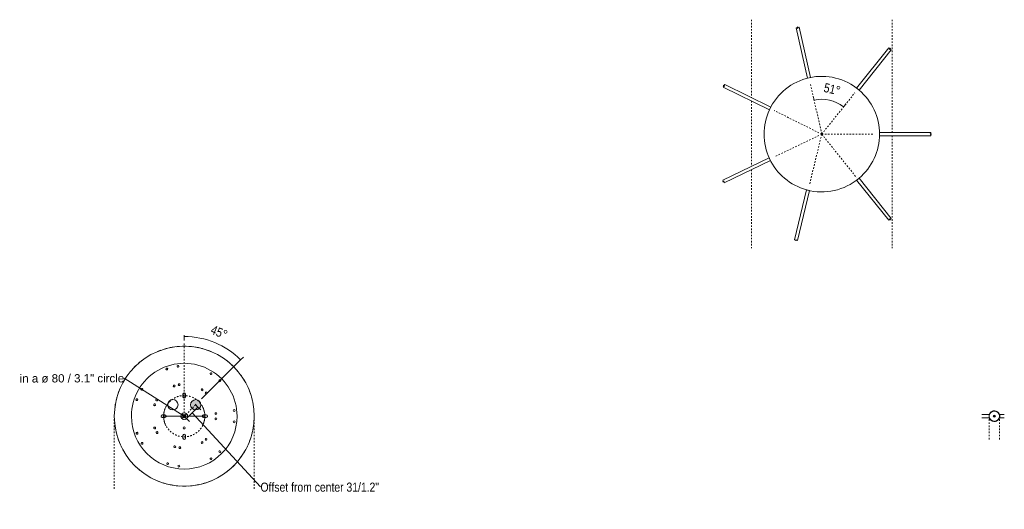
# Model space of a CAD drawing. Header units: millimetres. Extents: x 5395 to 9802, y 581 to 7363.
# Tile 7 of 7: x 7890 to 9802, y 6413 to 7363. Entities that reach past the tile are written whole.
import ezdxf

# ---------------------------------------------------------------- set-up
doc = ezdxf.new("R2010")
doc.units = ezdxf.units.MM
doc.linetypes.add('Dash', pattern=[6, 3, -3])
for name, color, linetype, lineweight in [('Cotas', 7, 'Continuous', 9), ('Cotas-8', 7, 'Continuous', 9), ('Elementos de detalle', 7, 'Continuous', 9), ('Lighthing Fixture Detail Wide Black', 7, 'Continuous', 20), ('Luminarias', 7, 'Continuous', 20)]:
    doc.layers.add(name, color=color, linetype=linetype, lineweight=lineweight)
doc.layers.add('Lighthing Fixture Dim Grey Dash', color=7, linetype='Dash', lineweight=9, true_color=0xd2d2d2)
doc.styles.add('Arial', font='arial.ttf', dxfattribs={"height": 16})
doc.styles.add('Arial Narrow_3', font='ARIALN.TTF', dxfattribs={"height": 17.6})
doc.dimstyles.new('Angular_-_3mm_Arial', dxfattribs={"dimscale": 304.8, "dimtxt": 18.012385, "dimasz": 0, "dimexe": 0.026247, "dimexo": 0.052493, "dimgap": 0.026247, "dimtad": 1, "dimdec": 0, "dimzin": 0, "dimdsep": 46, "dimtxsty": 'Arial Narrow_3', "dimblk1": 'NONE', "dimblk2": 'NONE', "dimsah": 1, "dimcen": 0.09, "dimadec": 0, "dimazin": 0, "dimtfac": 1, "dimtdec": 4, "dimtix": 1, "dimtmove": 0, "dimatfit": 3, "dimfxl": 1, "dimtvp": 1, "dimtolj": 1, "dimtzin": 0, "dimarcsym": 2})
doc.dimstyles.new('Diameter_-_3mm_Arial', dxfattribs={"dimscale": 304.8, "dimtxt": 16.32415, "dimasz": 0, "dimexe": 0.062992, "dimexo": 0, "dimgap": 0.03937, "dimtad": 1, "dimjust": 3, "dimdec": 0, "dimzin": 0, "dimdsep": 46, "dimtxsty": 'Arial', "dimblk1": 'NONE', "dimblk2": 'NONE', "dimsah": 1, "dimcen": 0.09, "dimadec": 0, "dimazin": 0, "dimtfac": 1, "dimtdec": 4, "dimtix": 1, "dimtmove": 0, "dimatfit": 2, "dimfxl": 1, "dimtvp": 1, "dimtolj": 1, "dimtzin": 0, "dimarcsym": 2})
doc.dimstyles.new('FARO_-_2_2mm_Arial_Narrow_mm_Inch_Left_H', dxfattribs={"dimscale": 304.8, "dimtxt": 18.012385, "dimasz": 0, "dimexe": 0.026247, "dimexo": 0.0625, "dimgap": 0.013123, "dimtad": 3, "dimtih": 1, "dimtoh": 1, "dimdec": 0, "dimzin": 0, "dimdsep": 46, "dimtxsty": 'Arial Narrow_3', "dimblk1": 'NONE', "dimblk2": 'NONE', "dimsah": 1, "dimcen": 0.09, "dimadec": 0, "dimazin": 0, "dimtfac": 1, "dimtdec": 4, "dimtix": 1, "dimtmove": 1, "dimatfit": 3, "dimfxl": 0.026247, "dimfxlon": 1, "dimtvp": 1, "dimtolj": 1, "dimtzin": 0, "dimarcsym": 2})

# ---------------------------------------------------------------- blocks, each defined once
blk = doc.blocks.new('64255-124-5L - 64314-44-5L SAMBA Black_ribbon beige pendant lamp ø450-5L-812508-Planta_PDF Fixing Holes')
at = {"layer": 'Luminarias', "color": 253, "true_color": 0xaaaaaa}
blk.add_line((-14.3, -102.5), (-14.4, -102.5), dxfattribs=at)
for centre, radius, start, end in [((0, 0), 135.8, 97.4328, 100.4646), ((0, 0), 135.8, 79.5354, 82.5672), ((0, 0), 135.8, 118.5425, 121.4575), ((0, 0), 135.8, 113.3872, 116.1574), ((0, 0), 135.8, 108.0183, 110.8764), ((0, 0), 135.8, 102.5731, 105.712), ((0, 0), 135.8, 74.288, 77.4269), ((0, 0), 135.8, 69.1236, 71.9817), ((0, 0), 135.8, 63.8426, 66.6128), ((0, 0), 135.8, 58.5425, 61.4575), ((0, 0), 102.6, 90, 270), ((0, 0), 135.8, 134.288, 137.3498), ((0, 0), 135.8, 129.1236, 131.9817), ((0, 0), 135.8, 123.8426, 126.6128), ((-11, 96.9), 1.75, 360, 180), ((-11, 96.9), 1.75, 180, 360), ((0, 0), 102.6, 270, 90), ((11, 96.9), 1.75, 360, 180), ((11, 96.9), 1.75, 180, 360), ((0, 0), 135.8, 53.3872, 56.1574), ((0, 0), 135.8, 48.0183, 50.8764), ((0, 0), 135.8, 42.6503, 45.712), ((0, 0), 135.8, 139.5755, 142.5672), ((0, 0), 135.8, 37.4328, 40.4245), ((-68.8, 69.2), 1.75, 51.3188, 231.3188), ((-68.8, 69.2), 1.75, 231.3188, 51.3188), ((-5, 61.6), 1.8, 0, 180), ((-5, 61.6), 1.8, 180, 360), ((5, 61.6), 1.8, 360, 180), ((5, 61.6), 1.8, 180, 360), ((68.7, 69.2), 1.75, 128.7032, 308.7032), ((68.7, 69.2), 1.75, 308.7032, 128.7032), ((0, 0), 135.8, 162.6503, 165.712), ((0, 0), 135.8, 157.4328, 160.4245), ((-82.6, 52), 1.75, 51.3188, 231.3188), ((-82.6, 52), 1.75, 231.3188, 51.3188), ((-45, 42.4), 1.8, 51.3188, 231.3188), ((-45, 42.4), 1.8, 231.3188, 51.3188), ((0, 42.6), 2.5, 124.785, 128.5647), ((0, 42.6), 2.5, 110.8667, 115.7059), ((0, 42.6), 2.5, 89.9882, 102.847), ((0, 42.6), 2.5, 82.9904, 89.9882), ((0, 42.6), 2.5, 69.0172, 74.9902), ((0, 42.6), 2.5, 55.0408, 59.9921), ((0, 42.6), 2.5, 41.814, 44.9941), ((45, 42.5), 1.8, 128.7032, 308.7032), ((45, 42.5), 1.8, 308.7032, 128.7032), ((82.5, 52), 1.75, 128.7032, 308.7032), ((82.5, 52), 1.75, 308.7032, 128.7032), ((0, 0), 135.8, 19.5755, 22.5672), ((0, 0), 135.8, 14.288, 17.3498), ((0, 0), 135.8, 168.0183, 170.8764), ((-51.2, 34.6), 1.8, 51.3188, 231.3188), ((-51.2, 34.6), 1.8, 231.3188, 51.3188), ((0, 37.6), 2.5, 205.7177, 210.1976), ((0, 37.6), 2.5, 218.5765, 231.4353), ((0, 37.6), 2.5, 239.8301, 244.2941), ((51.2, 34.6), 1.8, 128.7032, 308.7032), ((51.2, 34.6), 1.8, 308.7032, 128.7032), ((0, 0), 135.8, 9.1236, 11.9817), ((0, 0), 135.8, 178.5425, 181.4575), ((0, 0), 135.8, 173.3872, 176.1574), ((-22.8, 0), 2.05, 0, 180), ((0, 0), 6.54, 90, 180), ((0, 0), 3, 360, 180), ((0, 0), 3, 360, 180), ((0, 0), 2, 360, 180), ((0, 0), 6.54, 0, 90), ((0, 0), 135.8, 3.8426, 6.6128), ((0, 0), 135.8, 358.5425, 1.4575), ((0, 0), 135.8, 183.8426, 186.6128), ((-97, -10.5), 1.75, 102.6993, 282.6993), ((-97, -10.5), 1.75, 282.6993, 102.6993), ((-61.2, -8.6), 1.8, 102.6993, 282.6993), ((-61.2, -8.6), 1.8, 282.6993, 102.6993), ((-59, -18.4), 1.8, 102.6993, 282.6993), ((-59, -18.4), 1.8, 282.6993, 102.6993), ((-22.8, 0), 2.05, 180, 360), ((0, 0), 6.54, 180, 270), ((0, 0), 3, 180, 360), ((0, 0), 3, 180, 360), ((0, 0), 2, 180, 360), ((0, 0), 6.54, 270, 360), ((22.2, -22.1), 10, 0, 180), ((58.7, -19.5), 1.8, 76.2365, 256.2365), ((58.7, -19.5), 1.8, 256.2365, 76.2365), ((61.1, -9.8), 1.8, 76.2365, 256.2365), ((61.1, -9.8), 1.8, 256.2365, 76.2365), ((96.8, -12.3), 1.75, 76.2365, 256.2365), ((96.8, -12.3), 1.75, 256.2365, 76.2365), ((0, 0), 135.8, 353.3872, 356.1574), ((0, 0), 135.8, 189.1236, 191.9817), ((0, 0), 135.8, 194.288, 197.3498), ((-92.1, -32.1), 1.75, 102.6993, 282.6993), ((-92.1, -32.1), 1.75, 282.6993, 102.6993), ((0, -37.6), 2.5, 124.785, 128.5647), ((0, -37.6), 2.5, 110.8667, 115.7059), ((0, -37.6), 2.5, 89.9882, 102.847), ((0, -37.6), 2.5, 82.9904, 89.9882), ((0, -37.6), 2.5, 69.0172, 74.9902), ((0, -37.6), 2.5, 55.0408, 59.9921), ((0, -37.6), 2.5, 41.814, 44.9941), ((22.2, -22.1), 10, 180, 360), ((91.5, -33.8), 1.75, 76.2365, 256.2365), ((91.5, -33.8), 1.75, 256.2365, 76.2365), ((0, 0), 135.8, 342.6503, 345.712), ((0, 0), 135.8, 348.0183, 350.8764), ((0, 0), 135.8, 199.5755, 202.5672), ((-31.8, -53), 1.8, 153.6993, 333.6993), ((-31.8, -53), 1.8, 333.6993, 153.6993), ((-22.8, -57.5), 1.8, 153.6993, 333.6993), ((-22.8, -57.5), 1.8, 333.6993, 153.6993), ((0, -42.6), 2.5, 205.7177, 210.1976), ((0, -42.6), 2.5, 218.5765, 231.4353), ((0, -42.6), 2.5, 239.8301, 244.2941), ((22.2, -57.7), 1.8, 25.6993, 205.6993), ((22.2, -57.7), 1.8, 205.6993, 25.6993), ((31.3, -53.4), 1.8, 25.6993, 205.6993), ((31.3, -53.4), 1.8, 205.6993, 25.6993), ((0, 0), 135.8, 337.4328, 340.4245), ((0, 0), 135.8, 217.4328, 220.4245), ((0, 0), 135.8, 222.6503, 225.712), ((-52.8, -82), 1.75, 153.6993, 333.6993), ((-52.8, -82), 1.75, 333.6993, 153.6993), ((-33, -91.8), 1.75, 153.6993, 333.6993), ((-33, -91.8), 1.75, 333.6993, 153.6993), ((32.1, -92.1), 1.75, 25.6993, 205.6993), ((32.1, -92.1), 1.75, 205.6993, 25.6993), ((52, -82.5), 1.75, 25.6993, 205.6993), ((52, -82.5), 1.75, 205.6993, 25.6993), ((0, 0), 135.8, 314.288, 317.3498), ((0, 0), 135.8, 319.5755, 322.5672), ((0, 0), 135.8, 228.0183, 230.8764), ((0, 0), 135.8, 233.3872, 236.1574), ((0, 0), 135.8, 303.8426, 306.6128), ((0, 0), 135.8, 309.1236, 311.9817), ((0, 0), 135.8, 238.5425, 241.4575), ((0, 0), 135.8, 243.8426, 246.6128), ((0, 0), 135.8, 249.1236, 251.9817), ((0, 0), 135.8, 254.288, 257.4269), ((0, 0), 135.8, 259.5354, 262.5672), ((0, 0), 135.8, 277.4328, 280.4646), ((0, 0), 135.8, 282.5731, 285.712), ((0, 0), 135.8, 288.0183, 290.8764), ((0, 0), 135.8, 293.3872, 296.1574), ((0, 0), 135.8, 298.5425, 301.4575)]:
    blk.add_arc(centre, radius, start, end, dxfattribs=at)
blk = doc.blocks.new('64255-124-5L - 64314-44-5L SAMBA Black_ribbon beige pendant lamp ø450-5L-812508-Planta_PDF Fixing Holes Copy 1')
at = {"layer": 'Luminarias', "color": 253, "true_color": 0xaaaaaa}
for p, q in [((-3, 362.3), (-3, 371.8)), ((3, 371.8), (3, 362.3)), ((-3, 328.2), (-3, 342.6)), ((3, 342.6), (3, 328.2))]:
    blk.add_line(p, q, dxfattribs=at)
blk = doc.blocks.new('canopy_soporte - canopy-557651-Planta_PDF Fixing Holes Copy 1')
at = {"layer": 'Luminarias', "color": 253, "true_color": 0xaaaaaa}
for p, q in [((-4.4, 9), (-4.4, 9)), ((4.4, 9), (4.4, 9)), ((10.7, 2), (9.8, 2)), ((10.7, 0), (10.7, 2)), ((10.7, -2), (10.7, 0)), ((-4.4, -9), (-4.4, -9)), ((4.4, -9), (4.4, -9)), ((9.8, -2), (10.7, -2))]:
    blk.add_line(p, q, dxfattribs=at)
at = {"layer": 'Luminarias', "color": 253, "true_color": 0xaaaaaa, "flags": 128}
for points in [[(0, 10.3), (-2.1, 10.1), (-4.1, 9.4), (-5.9, 8.4), (-7.5, 7), (-8.8, 5.3), (-9.7, 3.4), (-10.2, 1.4), (-10.3, -0.7), (-9.9, -2.8), (-9.1, -4.8), (-8, -6.5), (-6.5, -8), (-4.7, -9.2), (-2.7, -9.9), (-0.7, -10.3), (0, -10.3)], [(10, 2), (9.9, 2.8), (9.1, 4.8), (8, 6.5), (6.5, 8), (4.7, 9.2), (2.7, 9.9), (0.7, 10.3), (0, 10.3)], [(0, -10.3), (2.1, -10.1), (4.1, -9.4), (5.9, -8.4), (7.5, -7), (8.8, -5.3), (9.7, -3.4), (10, -2)]]:
    blk.add_lwpolyline(points, dxfattribs=at)
at = {"layer": 'Luminarias', "color": 253, "true_color": 0xaaaaaa}
for start, end in [(90, 270), (180, 180.1329), (169.3043, 170.3004), (158.6087, 160.3681), (115.8261, 150.3278), (270, 90), (39.9548, 64.1739), (29.8763, 32.087), (19.867, 21.3913), (189.9544, 190.6957), (199.867, 201.3913), (209.8763, 212.087), (219.9548, 244.1739), (295.8261, 330.3278), (338.6087, 340.3681)]:
    blk.add_arc((0, 0), 10, start, end, dxfattribs=at)
for points, knots in [([(0, 10), (-0.3, 10), (-1, 10), (-2.2, 9.8), (-3.2, 9.5), (-3.8, 9.3), (-4, 9.2), (-4.1, 9.1), (-4.2, 9.1), (-4.2, 9.1)], [0, 0, 0, 0, 0.1428571, 0.2857143, 0.5714286, 0.6785714, 0.7321429, 0.7857143, 0.8392857, 0.8392857, 0.8392857, 0.8392857]), ([(4.2, 9.1), (4.2, 9.1), (3.8, 9.2), (2.9, 9.6), (1.5, 9.9), (0.5, 10), (0, 10)], [0.1428571, 0.1428571, 0.1428571, 0.1428571, 0.2857143, 0.5714286, 0.7857143, 1, 1, 1, 1]), ([(9.9, 1.4), (9.9, 1.5), (9.9, 1.6), (9.8, 1.8), (9.8, 1.8)], [0.753091, 0.753091, 0.753091, 0.753091, 0.7916667, 0.8611111, 0.8611111, 0.8611111, 0.8611111]), ([(10, 0.1), (10, 0.2), (10, 0.3), (10, 0.5), (10, 0.6), (10, 0.7)], [0.51388889, 0.51388889, 0.51388889, 0.51388889, 0.54861111, 0.58333333, 0.61235075, 0.61235075, 0.61235075, 0.61235075]), ([(-4.2, -9.1), (-4.2, -9.1), (-3.8, -9.2), (-2.9, -9.6), (-1.5, -9.9), (-0.5, -10), (0, -10)], [0.1428571, 0.1428571, 0.1428571, 0.1428571, 0.2857143, 0.5714286, 0.7857143, 1, 1, 1, 1]), ([(0, -10), (0.3, -10), (1, -10), (2.2, -9.8), (3.2, -9.5), (3.8, -9.3), (4, -9.2), (4.1, -9.1), (4.2, -9.1), (4.2, -9.1)], [0, 0, 0, 0, 0.1428571, 0.2857143, 0.5714286, 0.6785714, 0.7321429, 0.7857143, 0.8392857, 0.8392857, 0.8392857, 0.8392857])]:
    blk.add_open_spline(points, degree=3, knots=knots, dxfattribs=at)
for points in [[(9.8, 1.8), (9.8, 1.9), (9.8, 2), (9.8, 2)], [(10, 0.8), (10, 0.8), (10, 0.9), (10, 0.9)], [(10, -0.3), (10, -0.2), (10, -0.1), (10, 0.1)], [(9.8, -1.9), (9.8, -1.8), (9.9, -1.7), (9.9, -1.6), (9.9, -1.5)], [(9.8, -2), (9.8, -2), (9.8, -2), (9.8, -1.9), (9.8, -1.9)], [(10, -1), (10, -0.9), (10, -0.8), (10, -0.7)]]:
    blk.add_open_spline(points, degree=3, dxfattribs=at)
blk = doc.blocks.new('DIMBLOCK6-Planta_PDF Fixing Holes')
at = {"layer": 'Cotas-8', "color": 251, "true_color": 0x5b5b5b}
for p, q in [((8236.3, 6611.8), (8230.6, 6617.5)), ((8236.3, 6611.8), (8214.1, 6589.7)), ((8357.8, 6456.7), (8225.2, 6600.8)), ((8236.3, 6611.8), (8241.9, 6606.2)), ((8214.1, 6589.7), (8208.5, 6595.4)), ((8214.1, 6589.7), (8219.8, 6584.1)), ((8357.8, 6456.7), (8357.8, 6456.7))]:
    blk.add_line(p, q, dxfattribs=at)
at = {"layer": 'Cotas-8', "color": 0, "insert": (8357.8, 6465.2), "char_height": 17.6, "width": 276.533, "attachment_point": 1, "line_spacing_factor": 0.974696, "style": 'Arial Narrow_3'}
blk.add_mtext('Offset from center 31/1.2"', dxfattribs=at)
blk = doc.blocks.new('_None')
blk = doc.blocks.new('DIMBLOCK7-Planta_PDF Fixing Holes')
at = {"layer": 'Cotas-8', "color": 8, "true_color": 0x787878}
for p, q in [((8093.3, 6667.6), (8209.7, 6594.1)), ((8093.3, 6667.6), (8093.3, 6667.6)), ((8205.7, 6598.1), (8213.7, 6590.1)), ((8205.7, 6590.1), (8213.7, 6598.1)), ((8209.7, 6594.1), (8169.7, 6594)), ((8209.7, 6594.1), (8249.7, 6594.2))]:
    blk.add_line(p, q, dxfattribs=at)
for start, end in [(152.6176, 207.6215), (332.6176, 27.6215)]:
    blk.add_arc((8209.7, 6594.1), 40, start, end, dxfattribs=at)
at = {"layer": 'Cotas-8', "color": 0, "insert": (7890.1, 6675.4), "char_height": 16, "width": 243.807, "attachment_point": 1, "rotation": 0.1195, "line_spacing_factor": 0.941778, "style": 'Arial'}
blk.add_mtext('in a ø 80 / 3.1" circle', dxfattribs=at)
blk = doc.blocks.new('DIMBLOCK8-Planta_PDF Fixing Holes')
at = {"layer": 'Cotas-8', "color": 251, "true_color": 0x5b5b5b}
for p, q in [((8209.7, 6748.7), (8209.7, 6751.1)), ((8209.7, 6748.7), (8209.7, 6740.7)), ((8319.2, 6703.3), (8243.2, 6627.5)), ((8319.2, 6703.3), (8324.8, 6708.9)), ((8319.2, 6703.3), (8319.2, 6703.3))]:
    blk.add_line(p, q, dxfattribs=at)
blk.add_arc((8209.7, 6594.1), 154.6, 44.9259, 90, dxfattribs=at)
blk.add_arc((8209.7, 6594.1), 154.6, 44.9259, 90, dxfattribs=at)
at = {"layer": 'Cotas-8', "color": 0, "insert": (8266, 6771.4), "char_height": 17.6, "width": 38.426, "attachment_point": 1, "rotation": 337.4629, "line_spacing_factor": 0.974696, "style": 'Arial Narrow_3'}
blk.add_mtext('45°', dxfattribs=at)
blk = doc.blocks.new('DIMBLOCK12-Planta_PDF Floron')
at = {"layer": 'Cotas-8', "color": 251, "true_color": 0x5b5b5b}
for p, q in [((9433, 7207.4), (9431.3, 7215.2)), ((9433, 7207.4), (9433, 7207.4)), ((9490.1, 7194.2), (9495.1, 7200.4)), ((9490.1, 7194.2), (9490.1, 7194.2)), ((9490.1, 7194.2), (9490.1, 7194.2))]:
    blk.add_line(p, q, dxfattribs=at)
blk.add_arc((9447.9, 7141.4), 67.6, 51.3143, 102.6948, dxfattribs=at)
blk.add_arc((9447.9, 7141.4), 67.6, 51.3143, 102.6948, dxfattribs=at)
at = {"layer": 'Cotas-8', "color": 0, "insert": (9454.4, 7240.9), "char_height": 17.6, "width": 38.426, "attachment_point": 1, "rotation": 347.0045, "line_spacing_factor": 0.974696, "style": 'Arial Narrow_3'}
blk.add_mtext('51°', dxfattribs=at)

msp = doc.modelspace()

# ---------------------------------------------------------------- hatches: boundary and pattern name
at = {"layer": 'Elementos de detalle', "true_color": 0xe2e2e2}
h = msp.add_hatch(color=254, dxfattribs=at)
h.paths.add_polyline_path([(8209.7, 6549), (8210.4, 6549.1), (8211, 6549.3), (8211.5, 6549.7), (8211.9, 6550.2), (8212.1, 6550.8), (8212.2, 6551.5), (8212.1, 6557.1), (8211.9, 6557.7), (8211.5, 6558.3), (8211, 6558.7), (8210.4, 6558.9), (8209.7, 6559), (8209.1, 6558.9), (8208.5, 6558.7), (8208, 6558.3), (8207.6, 6557.7), (8207.3, 6557.1), (8207.2, 6556.5), (8207.3, 6550.8), (8207.6, 6550.2), (8208, 6549.7), (8208.5, 6549.3), (8209.1, 6549.1)])
h.paths.add_polyline_path([(8167.1, 6591.6), (8172.7, 6591.7), (8173.4, 6592), (8173.8, 6592.2), (8174.2, 6592.7), (8174.4, 6593.2), (8174.6, 6593.8), (8174.6, 6594.4), (8174.3, 6595.2), (8174.2, 6595.5), (8173.8, 6596), (8173.3, 6596.3), (8172.7, 6596.5), (8172.1, 6596.6), (8166.5, 6596.5), (8165.9, 6596.3), (8165.3, 6595.9), (8164.9, 6595.2), (8164.7, 6594.8), (8164.6, 6594.1), (8164.7, 6593.5), (8164.9, 6592.9), (8165.3, 6592.3), (8165.9, 6591.9), (8166.5, 6591.7)])
h.paths.add_polyline_path([(8247.3, 6591.6), (8252.9, 6591.7), (8253.5, 6591.9), (8254, 6592.2), (8254.4, 6592.7), (8254.7, 6593.2), (8254.8, 6593.8), (8254.8, 6594.4), (8254.6, 6595.2), (8254.4, 6595.5), (8254, 6596), (8253.5, 6596.3), (8252.9, 6596.5), (8252.3, 6596.6), (8246.7, 6596.5), (8246.1, 6596.3), (8245.6, 6595.9), (8245.1, 6595.2), (8244.9, 6594.8), (8244.8, 6594.1), (8244.9, 6593.5), (8245.2, 6592.9), (8245.6, 6592.3), (8246.1, 6591.9), (8246.7, 6591.7)])
h.paths.add_polyline_path([(8231.9, 6606.2), (8234.5, 6606.6), (8236.9, 6607.6), (8239, 6609.2), (8240.6, 6611.2), (8241.6, 6613.6), (8241.9, 6616.2), (8241.6, 6618.8), (8240.6, 6621.2), (8239, 6623.3), (8236.9, 6624.9), (8234.5, 6625.9), (8231.9, 6626.2), (8229.3, 6625.9), (8226.9, 6624.9), (8224.8, 6623.3), (8223.2, 6621.2), (8222.2, 6618.8), (8221.9, 6616.2), (8222.2, 6613.6), (8223.2, 6611.2), (8224.8, 6609.2), (8226.9, 6607.6), (8229.3, 6606.6)])
h.paths.add_polyline_path([(8209.7, 6629.2), (8210.4, 6629.3), (8211, 6629.6), (8211.5, 6630), (8212, 6630.7), (8212.1, 6631.1), (8212.2, 6631.7), (8212.1, 6637.4), (8211.9, 6638), (8211.5, 6638.5), (8211, 6638.9), (8210.4, 6639.1), (8209.7, 6639.2), (8209.1, 6639.1), (8208.5, 6638.9), (8208, 6638.5), (8207.6, 6638), (8207.3, 6637.4), (8207.2, 6636.7), (8207.3, 6631.1), (8207.6, 6630.5), (8208, 6630), (8208.5, 6629.6), (8209.1, 6629.3)])
msp.add_hatch(color=254, dxfattribs=at).paths.add_polyline_path([(9783.1, 6592.1), (9783.6, 6592.2), (9784.1, 6592.4), (9784.5, 6592.7), (9784.8, 6593.1), (9785, 6593.6), (9785.1, 6594.1), (9785, 6594.6), (9784.8, 6595.1), (9784.5, 6595.5), (9784.1, 6595.8), (9783.6, 6596), (9783.1, 6596.1), (9782.5, 6596), (9782, 6595.8), (9781.6, 6595.5), (9781.3, 6595.1), (9781.1, 6594.6), (9781.1, 6594.1), (9781.1, 6593.6), (9781.3, 6593.1), (9781.6, 6592.7), (9782.1, 6592.4), (9782.5, 6592.2)])

# ---------------------------------------------------------------- linework, layer by layer
at = {"layer": 'Lighthing Fixture Detail Wide Black'}
for p, q in [((9400.4, 7347.9), (9398.4, 7347.4)), ((9398.4, 7347.4), (9420.3, 7250.1)), ((9401.7, 7346.6), (9400.4, 7347.9)), ((9402.3, 7348.3), (9401, 7349.5)), ((9401, 7349.5), (9401.7, 7346.6)), ((9404.3, 7348.7), (9402.3, 7348.3)), ((9426.2, 7251.4), (9404.3, 7348.7)), ((9577.9, 7308.6), (9515.6, 7230.8)), ((9579.5, 7307.4), (9577.9, 7308.6)), ((9581.2, 7307.9), (9579.3, 7305.6)), ((9579.3, 7305.6), (9579.5, 7307.4)), ((9581, 7306.2), (9581.2, 7307.9)), ((9582.6, 7304.9), (9581, 7306.2)), ((9520.3, 7227), (9582.6, 7304.9)), ((9258.5, 7236.2), (9256.7, 7236)), ((9256.7, 7236), (9259.4, 7234.7)), ((9257.6, 7234.5), (9256.7, 7232.6)), ((9256.7, 7232.6), (9346.1, 7188.4)), ((9259.4, 7234.7), (9257.6, 7234.5)), ((9259.4, 7238), (9258.5, 7236.2)), ((9348.8, 7193.8), (9259.4, 7238)), ((9659.7, 7144.4), (9559.9, 7144.4)), ((9559.9, 7138.4), (9659.7, 7138.4)), ((9658.2, 7141.4), (9659.7, 7142.4)), ((9661.2, 7141.4), (9658.2, 7141.4)), ((9659.7, 7142.4), (9659.7, 7144.4)), ((9659.7, 7140.5), (9661.2, 7141.4)), ((9659.7, 7138.4), (9659.7, 7140.5)), ((9345.6, 7095.6), (9255.7, 7052.3)), ((9258.3, 7046.9), (9348.2, 7090.1)), ((9255.7, 7052.3), (9256.6, 7050.5)), ((9256.6, 7050.5), (9255.7, 7049)), ((9255.7, 7049), (9258.4, 7050.3)), ((9258.4, 7050.3), (9257.4, 7048.8)), ((9257.4, 7048.8), (9258.3, 7046.9)), ((9515.6, 7052.1), (9578, 6974.3)), ((9582.7, 6978), (9520.3, 7055.9)), ((9418.5, 7033.3), (9394.8, 6936.4)), ((9400.7, 6934.9), (9424.3, 7031.9)), ((9578, 6974.3), (9579.6, 6975.5)), ((9581.3, 6975), (9579.4, 6977.3)), ((9579.4, 6977.3), (9581.1, 6976.7)), ((9579.6, 6975.5), (9581.3, 6975)), ((9581.1, 6976.7), (9582.7, 6978)), ((9394.8, 6936.4), (9396.8, 6935.9)), ((9396.8, 6935.9), (9397.4, 6934.2)), ((9397.4, 6934.2), (9398.1, 6937.1)), ((9398.1, 6937.1), (9398.7, 6935.4)), ((9398.7, 6935.4), (9400.7, 6934.9)), ((8207.2, 6636.7), (8207.2, 6631.7)), ((8212.2, 6631.7), (8212.2, 6636.7)), ((8172.1, 6596.6), (8167.1, 6596.6)), ((8167.1, 6591.6), (8172.1, 6591.6)), ((8252.3, 6596.6), (8247.3, 6596.6)), ((8247.3, 6591.6), (8252.3, 6591.6)), ((8207.2, 6556.5), (8207.2, 6551.5)), ((8212.2, 6551.5), (8212.2, 6556.5))]:
    msp.add_line(p, q, dxfattribs=at)
at = {"layer": 'Lighthing Fixture Detail Wide Black', "color": 253, "true_color": 0xaaaaaa}
for p, q in [((8207.2, 6636.7), (8207.2, 6631.7)), ((8212.2, 6631.7), (8212.2, 6636.7)), ((8172.1, 6596.6), (8167.1, 6596.6)), ((8167.1, 6591.6), (8172.1, 6591.6)), ((8252.3, 6596.6), (8247.3, 6596.6)), ((8247.3, 6591.6), (8252.3, 6591.6)), ((8207.2, 6556.5), (8207.2, 6551.5)), ((8212.2, 6551.5), (8212.2, 6556.5))]:
    msp.add_line(p, q, dxfattribs=at)
at = {"layer": 'Lighthing Fixture Detail Wide Black'}
for centre, radius, start, end in [((9447.9, 7141.4), 112.1, 50, 155), ((9447.9, 7141.4), 112.1, 101.1655, 104.2329), ((9447.9, 7141.4), 112.1, 49.785, 52.8523), ((9447.9, 7141.4), 112.1, 0.0043, 49.7854), ((9447.9, 7141.4), 112.1, 152.1558, 155.2232), ((9447.9, 7141.4), 112.1, 155.2283, 180), ((9447.9, 7141.4), 112.1, 180, 204.9973), ((9447.9, 7141.4), 112.1, 310.2422, 360), ((9447.9, 7141.4), 112.1, 358.4707, 1.5381), ((9447.9, 7141.4), 112.1, 204.161, 207.2284), ((9447.9, 7141.4), 112.1, 205.0026, 254.7722), ((9447.9, 7141.4), 112.1, 255, 310), ((9447.9, 7141.4), 112.1, 307.1742, 310.2416), ((9447.9, 7141.4), 112.1, 254.7756, 257.843), ((8209.7, 6636.7), 2.5, 0, 180), ((8209.7, 6631.7), 2.5, 180, 0), ((8231.9, 6616.2), 10, 0, 180), ((8231.9, 6616.2), 10, 180, 0), ((8167.1, 6594.1), 2.5, 90, 270), ((8172.1, 6594.1), 2.5, 270, 90), ((8247.3, 6594.1), 2.5, 90, 270), ((8252.3, 6594.1), 2.5, 270, 90), ((9783.1, 6594.1), 2, 90, 270), ((9783.1, 6594.1), 2, 270, 90), ((8209.7, 6556.5), 2.5, 0, 180), ((8209.7, 6551.5), 2.5, 180, 0)]:
    msp.add_arc(centre, radius, start, end, dxfattribs=at)
at = {"layer": 'Lighthing Fixture Detail Wide Black', "color": 253, "true_color": 0xaaaaaa}
for centre, radius, start, end in [((8209.7, 6594.1), 135.8, 0, 180), ((8209.7, 6636.7), 2.5, 0, 180), ((8209.7, 6631.7), 2.5, 180, 0), ((8231.9, 6616.2), 10, 0, 180), ((8231.9, 6616.2), 10, 180, 0), ((8209.7, 6594.1), 135.8, 180, 0), ((8167.1, 6594.1), 2.5, 90, 270), ((8172.1, 6594.1), 2.5, 270, 90), ((8247.3, 6594.1), 2.5, 90, 270), ((8252.3, 6594.1), 2.5, 270, 90), ((9783.1, 6594.1), 2, 90, 270), ((9783.1, 6594.1), 2, 270, 90), ((8209.7, 6556.5), 2.5, 0, 180), ((8209.7, 6551.5), 2.5, 180, 0)]:
    msp.add_arc(centre, radius, start, end, dxfattribs=at)
at = {"layer": 'Lighthing Fixture Dim Grey Dash'}
for p, q in [((9311.2, 7363.4), (9311.2, 7212.4)), ((9584.6, 7363.4), (9584.6, 7144.4)), ((9447.9, 7141.4), (9425.7, 7240)), ((9447.9, 7141.4), (9512.3, 7221.8)), ((9311.2, 7205.7), (9311.2, 7079)), ((9447.9, 7141.4), (9355.6, 7187.1)), ((9447.9, 7141.4), (9357.8, 7098.1)), ((9447.9, 7141.4), (9424, 7043.3)), ((9447.9, 7141.4), (9515.6, 7057)), ((9447.9, 7141.4), (9548.9, 7141.4)), ((9584.6, 7138.4), (9584.6, 6920.2)), ((9311.2, 7072.3), (9311.2, 6920.2)), ((8209.7, 6594.1), (8209.7, 6735.1)), ((8231.9, 6616.2), (8209.7, 6594.1)), ((8073.9, 6594.1), (8073.9, 6453.1)), ((8345.6, 6594.1), (8345.6, 6453.1)), ((9772.8, 6594.1), (9772.8, 6547.2)), ((9793.4, 6594.1), (9793.4, 6547.2))]:
    msp.add_line(p, q, dxfattribs=at)
msp.add_circle((8209.7, 6594.1), 40, dxfattribs=at)
msp.add_arc((8209.7, 6594.1), 6.54, 180, 0, dxfattribs=at)

# ---------------------------------------------------------------- block references
at = {"layer": 'Luminarias', "color": 253, "true_color": 0xaaaaaa, "extrusion": (0, 0, -1), "rotation": 89.9999949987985}
for name, p in [('64255-124-5L - 64314-44-5L SAMBA Black_ribbon beige pendant lamp ø450-5L-812508-Planta_PDF Fixing Holes', (-8209.7, 6594.1)), ('64255-124-5L - 64314-44-5L SAMBA Black_ribbon beige pendant lamp ø450-5L-812508-Planta_PDF Fixing Holes Copy 1', (-9430.6, 6594.1))]:
    msp.add_blockref(name, p, dxfattribs=at)
at = {"layer": 'Luminarias', "color": 253, "true_color": 0xaaaaaa}
msp.add_blockref('canopy_soporte - canopy-557651-Planta_PDF Fixing Holes Copy 1', (9783.1, 6594.1), dxfattribs=at)

# ---------------------------------------------------------------- dimensions: what is measured, and where the dimension line sits
at = {"layer": 'Cotas', "color": 251, "true_color": 0x5b5b5b}
for base, center, p1, p2, override, picture, middle in [((9472.7, 7204.3), (9447.9, 7141.4), (9500.1, 7206.7), (9429.5, 7223), {"dimpost": '<>', "dimfxl": 72.47977}, 'DIMBLOCK12-Planta_PDF Floron', (9466.9, 7223.9)), ((8287.1, 6727.9), (8209.7, 6594.1), (8231.9, 6616.2), (8209.7, 6735.1), {"dimpost": '<>', "dimfxl": 120.933141}, 'DIMBLOCK8-Planta_PDF Fixing Holes', (8275.5, 6752.5))]:
    dim = msp.add_angular_dim_3p(base=base, center=center, p1=p1, p2=p2, dimstyle='Angular_-_3mm_Arial', override=override, dxfattribs=at)
    dim.commit()
    dim.dimension.update_dxf_attribs({"geometry": picture, "text_midpoint": middle})
at = {"layer": 'Cotas', "color": 8, "true_color": 0x787878}
dim = msp.add_diameter_dim_2p(p1=(8249.7, 6594.2), p2=(8169.7, 6594), text='in a<>circle', dimstyle='Diameter_-_3mm_Arial', override={"dimpost": 'ø<>'}, dxfattribs=at)
dim.commit()
dim.dimension.update_dxf_attribs({"geometry": 'DIMBLOCK7-Planta_PDF Fixing Holes', "text_midpoint": (8209.7, 6616.5)})
at = {"layer": 'Cotas', "color": 251, "true_color": 0x5b5b5b}
dim = msp.add_linear_dim(base=(8214.1, 6589.7), p1=(8230.6, 6617.5), p2=(8208.5, 6595.4), angle=44.9259, text='Offset from center <>', dimstyle='FARO_-_2_2mm_Arial_Narrow_mm_Inch_Left_H', override={"dimpost": '<>', "dimfxl": 31.319017}, dxfattribs=at)
dim.commit()
dim.dimension.update_dxf_attribs({"geometry": 'DIMBLOCK6-Planta_PDF Fixing Holes', "text_midpoint": (8496, 6453.5), "dimtype": 160})

doc.saveas('drawing.dxf')
